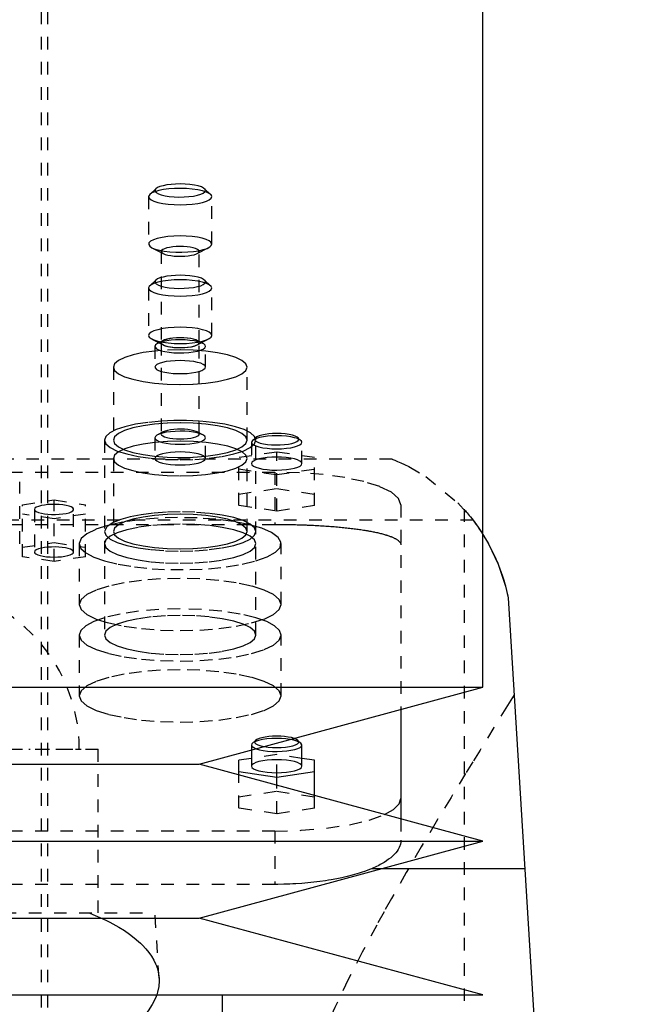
# Model space of a CAD drawing. Extents: x -90 to 90, y -319 to 984.
# Tile 10 of 11: x 8 to 57, y 268 to 346. Entities that reach past the tile are written whole.
import ezdxf

# ---------------------------------------------------------------- set-up
doc = ezdxf.new("R2010")
doc.units = 0
doc.linetypes.add('CENTER', pattern=[1.5, 0.45, -0.5, 0.05, -0.5])
doc.linetypes.add('DASHED', pattern=[2, 1, -1])
for name, color, linetype in [('AM_0', 7, 'CONTINUOUS'), ('AM_3', 7, 'DASHED'), ('AM_7', 7, 'CENTER')]:
    doc.layers.add(name, color=color, linetype=linetype)

msp = doc.modelspace()

# ---------------------------------------------------------------- linework, layer by layer
at = {"layer": 'AM_0', "color": 7, "linetype": 'CONTINUOUS'}
for p, q in [((45, 292.9), (45, 435.5)), ((47, 300), (57, 137.05)), ((-45, 292.9), (45, 292.9)), ((22.5, 286.8), (45, 292.9)), ((38.5, 291.138), (38.5, 282.462)), ((30.577, 288.468), (30.336, 288.692)), ((30.65, 288.329), (30.577, 288.468)), ((30.65, 286.639), (30.65, 288.329)), ((26.65, 287.925), (26.65, 286.639)), ((-22.5, 286.8), (22.5, 286.8)), ((45, 280.7), (22.5, 286.8)), ((26.65, 287.26), (25.65, 287.11)), ((25.65, 285.946), (25.65, 287.11)), ((31.65, 287.11), (30.65, 287.26)), ((31.65, 284.319), (31.65, 287.11)), ((25.65, 286.214), (28.65, 285.766)), ((28.65, 285.766), (31.65, 286.214)), ((28.65, 285.133), (28.65, 285.766)), ((-45, 280.7), (45, 280.7)), ((22.5, 274.6), (45, 280.7)), ((48.319, 278.5), (36.885, 278.5)), ((-22.5, 274.6), (22.5, 274.6)), ((45, 268.5), (22.5, 274.6)), ((-45, 268.5), (45, 268.5)), ((24.35, 266), (24.35, 268.5))]:
    msp.add_line(p, q, dxfattribs=at)
for points in [[(27.025, 288.028), (27.28, 287.952), (27.586, 287.891), (27.932, 287.846), (28.305, 287.82), (28.691, 287.812), (29.075, 287.824), (29.444, 287.854), (29.782, 287.903), (30.079, 287.967), (30.321, 288.045), (30.502, 288.134), (30.613, 288.23), (30.65, 288.329)], [(27.656, 288.198), (27.968, 288.154), (28.308, 288.127), (28.663, 288.118), (29.017, 288.128), (29.356, 288.156), (29.665, 288.202), (29.933, 288.263), (30.147, 288.336), (30.3, 288.42), (30.384, 288.509), (30.396, 288.601), (30.336, 288.692)], [(30.336, 288.692), (30.218, 288.772), (30.044, 288.845)], [(26.65, 286.639), (26.688, 286.538), (26.802, 286.441), (26.987, 286.351), (27.236, 286.273), (27.539, 286.209), (27.885, 286.161), (28.26, 286.131), (28.65, 286.121), (29.04, 286.131), (29.415, 286.161), (29.761, 286.209), (30.064, 286.273), (30.313, 286.351), (30.498, 286.441), (30.612, 286.538), (30.65, 286.639)], [(37.209, 282.816), (37.919, 283.219), (38.354, 283.647), (38.5, 284.088)]]:
    msp.add_lwpolyline(points, dxfattribs=at)
for points in [[(44.998, 305.022, 0), (45.439, 304.272, 0), (46.203, 302.663, 0), (46.785, 300.919, 0), (47, 300, 0)], [(44.999, 305.021, 0), (45.067, 304.913, 0), (45.201, 304.689, 0), (45.336, 304.456, 0), (45.404, 304.336, 0), (45.471, 304.214, 0), (45.604, 303.964, 0), (45.735, 303.705, 0), (45.864, 303.439, 0), (45.989, 303.165, 0), (46.111, 302.885, 0), (46.17, 302.743, 0), (46.229, 302.599, 0), (46.341, 302.307, 0), (46.449, 302.01, 0), (46.551, 301.709, 0), (46.647, 301.403, 0), (46.737, 301.095, 0), (46.78, 300.94, 0), (46.821, 300.784, 0), (46.898, 300.471, 0), (46.968, 300.157, 0), (47, 300, 0)]]:
    msp.add_polyline3d(points, dxfattribs=at)
at = {"layer": 'AM_3', "color": 6, "linetype": 'DASHED'}
for p, q in [((10, -10.5), (10, 613.5)), ((10.5, 257.5), (10.5, 435.5)), ((18.591, 331.996), (18.5, 331.823)), ((19.073, 332.445), (18.591, 331.996)), ((23.409, 331.996), (22.927, 332.445)), ((18.5, 331.823), (18.5, 328.056)), ((23.5, 328.056), (23.5, 331.823)), ((18.763, 327.767), (19.658, 327.303)), ((19.5, 327.476), (19.5, 320.232)), ((22.342, 327.303), (23.237, 327.767)), ((22.5, 320.232), (22.5, 327.476)), ((19.073, 325.198), (18.591, 324.749)), ((23.409, 324.749), (22.927, 325.198)), ((18.5, 324.576), (18.5, 320.809)), ((23.5, 320.809), (23.5, 324.576)), ((18.763, 320.52), (19.658, 320.056)), ((19.658, 320.405), (19.211, 320.173)), ((19.5, 320.229), (19.5, 312.985)), ((22.342, 320.056), (23.237, 320.52)), ((22.789, 320.173), (22.342, 320.405)), ((22.5, 312.985), (22.5, 320.229)), ((19, 319.942), (19, 318.3)), ((19.5, 319.616), (19, 319.57)), ((21, 319.672), (19.5, 319.616)), ((23, 318.3), (23, 319.942)), ((15.7, 318.3), (15.7, 312.505)), ((26.3, 312.505), (26.3, 318.3)), ((15, 312.505), (15, 297.047)), ((19, 312.695), (19, 311.053)), ((19.658, 313.158), (19.211, 312.926)), ((22.789, 312.926), (22.342, 313.158)), ((23, 311.053), (23, 312.695)), ((26.723, 312.474), (26.65, 312.335)), ((26.964, 312.698), (26.723, 312.474)), ((26.964, 312.698), (26.956, 312.69)), ((27, 297.047), (27, 312.505)), ((30.577, 312.474), (30.336, 312.698)), ((26.65, 312.335), (26.65, 310.645)), ((30.65, 310.645), (30.65, 312.335)), ((37.803, 311), (-37.803, 311)), ((15.7, 311.053), (15.7, 305.258)), ((28.65, 311.564), (25.65, 311.116)), ((25.65, 307.322), (25.65, 311.116)), ((26.3, 305.258), (26.3, 311.053)), ((28.65, 306.874), (28.65, 311.564)), ((31.65, 311.116), (28.65, 311.564)), ((31.65, 307.322), (31.65, 311.116)), ((25.65, 310.219), (28.65, 309.771)), ((28.65, 309.771), (31.65, 310.219)), ((-28.5, 309.97), (28.5, 309.97)), ((28.5, 309.97), (28.5, 305.825)), ((8.28, 304.276), (8.28, 309.202)), ((25.65, 308.218), (28.65, 308.667)), ((28.65, 308.667), (31.65, 308.218)), ((8.5, 307.383), (11, 307.757)), ((11, 307.757), (13.5, 307.383)), ((11, 302.882), (11, 307.757)), ((8.5, 303.255), (8.5, 307.383)), ((9.45, 307.01), (9.45, 303.629)), ((12.55, 303.629), (12.55, 307.01)), ((13.5, 303.255), (13.5, 307.383)), ((28.65, 306.874), (25.65, 307.322)), ((31.65, 307.322), (28.65, 306.874)), ((38.5, 307.382), (38.5, 291.138)), ((43.5, 307.019), (43.5, 137.05)), ((44.217, 306.15), (-44.217, 306.15)), ((11, 306.263), (8.5, 306.636)), ((13.5, 306.636), (11, 306.263)), ((-28.5, 305.825), (28.5, 305.825)), ((8.5, 304.003), (11, 304.376)), ((11, 304.376), (13.5, 304.003)), ((13, 304.294), (13, 299.465)), ((29, 299.465), (29, 304.294)), ((11, 302.882), (8.5, 303.255)), ((13.5, 303.255), (11, 302.882)), ((13, 297.047), (13, 292.218)), ((29, 292.218), (29, 297.047)), ((26.65, 288.329), (26.65, 287.925)), ((26.964, 288.692), (26.723, 288.468)), ((-14.5, 288), (14.5, 288)), ((14.5, 275), (14.5, 288)), ((28.65, 287.559), (26.65, 287.26)), ((28.65, 285.766), (28.65, 287.559)), ((30.65, 287.26), (28.65, 287.559)), ((25.65, 283.316), (25.65, 285.946)), ((28.65, 282.868), (28.65, 285.133)), ((25.65, 284.213), (28.65, 284.661)), ((28.65, 284.661), (31.65, 284.213)), ((31.65, 283.316), (31.65, 284.319)), ((28.65, 282.868), (25.65, 283.316)), ((31.65, 283.316), (28.65, 282.868)), ((38.5, 282.462), (38.5, 280.775)), ((28.5, 281.5), (-28.5, 281.5)), ((28.5, 281.5), (28.5, 277.269)), ((36.885, 278.5), (36.159, 278.5)), ((28.5, 277.269), (-28.5, 277.269)), ((-19, 275), (19, 275)), ((19.323, 269.83), (19, 275))]:
    msp.add_line(p, q, dxfattribs=at)
for points in [[(19.073, 332.445), (19.005, 332.343), (19.016, 332.24), (19.106, 332.14), (19.27, 332.046), (19.504, 331.963), (19.796, 331.893), (20.136, 331.839), (20.51, 331.804), (20.904, 331.789), (21.302, 331.794), (21.687, 331.82), (22.046, 331.865), (22.362, 331.927), (22.625, 332.004), (22.824, 332.094), (22.95, 332.191), (22.999, 332.294), (22.969, 332.396), (22.861, 332.495), (22.679, 332.587), (22.431, 332.668), (22.126, 332.734), (21.776, 332.783), (21.396, 332.813), (21, 332.824)], [(21, 332.824), (20.631, 332.815), (20.274, 332.788), (19.943, 332.745), (19.648, 332.687), (19.399, 332.616), (19.205, 332.534), (19.073, 332.445)], [(18.5, 331.823), (18.548, 331.697), (18.69, 331.575), (18.921, 331.464), (19.232, 331.366), (19.611, 331.285), (20.043, 331.225), (20.512, 331.188), (21, 331.176), (21.488, 331.188), (21.957, 331.225), (22.389, 331.285), (22.768, 331.366), (23.079, 331.464), (23.31, 331.575), (23.452, 331.697), (23.5, 331.823), (23.452, 331.949), (23.31, 332.071), (23.079, 332.183), (22.768, 332.281), (22.389, 332.361), (21.957, 332.421), (21.488, 332.458), (21, 332.47)], [(21, 332.47), (20.539, 332.459), (20.093, 332.426), (19.679, 332.372), (19.31, 332.3), (18.999, 332.211), (18.756, 332.109), (18.591, 331.996)], [(21, 328.703), (20.495, 328.69), (20.011, 328.65), (19.568, 328.586), (19.183, 328.5), (18.874, 328.396), (18.652, 328.278), (18.527, 328.151), (18.504, 328.02), (18.584, 327.89), (18.763, 327.767)], [(18.763, 327.767), (19.019, 327.661), (19.349, 327.57), (19.74, 327.497), (20.178, 327.445), (20.646, 327.415), (21.128, 327.41), (21.605, 327.428), (22.059, 327.47), (22.474, 327.533), (22.834, 327.616), (23.126, 327.716), (23.339, 327.828), (23.465, 327.948), (23.499, 328.072), (23.44, 328.196), (23.291, 328.315), (23.056, 328.424), (22.745, 328.519), (22.369, 328.597), (21.942, 328.655), (21.48, 328.691), (21, 328.703)], [(19.658, 327.303), (19.812, 327.239), (20.011, 327.184), (20.247, 327.141), (20.511, 327.109), (20.794, 327.092), (21.084, 327.089), (21.371, 327.1), (21.645, 327.126), (21.894, 327.165), (22.109, 327.215), (22.283, 327.275), (22.409, 327.343), (22.482, 327.416), (22.499, 327.491), (22.46, 327.565), (22.366, 327.637), (22.221, 327.702), (22.03, 327.759), (21.801, 327.805), (21.541, 327.838), (21.262, 327.859), (20.972, 327.865), (20.683, 327.856), (20.407, 327.833), (20.152, 327.797), (19.929, 327.748), (19.747, 327.69), (19.612, 327.623), (19.528, 327.551), (19.5, 327.476)], [(19.5, 327.476), (19.54, 327.387), (19.658, 327.303)], [(19.073, 325.198), (19.005, 325.096), (19.016, 324.993), (19.106, 324.893), (19.27, 324.799), (19.504, 324.716), (19.796, 324.646), (20.136, 324.592), (20.51, 324.557), (20.904, 324.542), (21.302, 324.547), (21.687, 324.573), (22.046, 324.618), (22.362, 324.68), (22.625, 324.757), (22.824, 324.847), (22.95, 324.944), (22.999, 325.047), (22.969, 325.149), (22.861, 325.249), (22.679, 325.34), (22.431, 325.421), (22.126, 325.487), (21.776, 325.536), (21.396, 325.566), (21, 325.577)], [(21, 325.577), (20.631, 325.568), (20.274, 325.541), (19.943, 325.498), (19.648, 325.44), (19.399, 325.369), (19.205, 325.287), (19.073, 325.198)], [(21, 320.46), (20.633, 320.451), (20.278, 320.425), (19.948, 320.382), (19.654, 320.325), (19.405, 320.254), (19.211, 320.173)], [(19.499, 319.6), (19.79, 319.53), (20.13, 319.476), (20.504, 319.441), (20.898, 319.425), (21.296, 319.43), (21.682, 319.456), (22.041, 319.5), (22.359, 319.562), (22.623, 319.64), (22.822, 319.729), (22.95, 319.827), (22.999, 319.929), (22.97, 320.032), (22.862, 320.131), (22.68, 320.223), (22.432, 320.303), (22.127, 320.37), (21.777, 320.419), (21.396, 320.45), (21, 320.46)], [(21, 320.62), (20.707, 320.613), (20.426, 320.591), (20.167, 320.555), (19.939, 320.506), (19.753, 320.448), (19.614, 320.381), (19.529, 320.308), (19.5, 320.232)], [(19.5, 320.232), (19.529, 320.156), (19.614, 320.083), (19.753, 320.016), (19.939, 319.957), (20.167, 319.909), (20.426, 319.873), (20.707, 319.851), (21, 319.844), (21.293, 319.851), (21.574, 319.873), (21.833, 319.909), (22.061, 319.957), (22.247, 320.016), (22.386, 320.083), (22.471, 320.156), (22.5, 320.232)], [(21, 320.618), (20.697, 320.61), (20.407, 320.586), (20.141, 320.548), (19.91, 320.496), (19.724, 320.434), (19.591, 320.363), (19.516, 320.286), (19.502, 320.208), (19.55, 320.13), (19.658, 320.056)], [(19.658, 320.056), (19.811, 319.993), (20.009, 319.938), (20.244, 319.894), (20.507, 319.863), (20.788, 319.845), (21.077, 319.842), (21.363, 319.853), (21.635, 319.878), (21.884, 319.916), (22.101, 319.966), (22.276, 320.025), (22.403, 320.092), (22.479, 320.165), (22.5, 320.239), (22.464, 320.314), (22.375, 320.385), (22.234, 320.45), (22.047, 320.507), (21.821, 320.554), (21.565, 320.589), (21.288, 320.61), (21, 320.618)], [(22.5, 320.232), (22.471, 320.308), (22.386, 320.381), (22.247, 320.448), (22.061, 320.506), (21.833, 320.555), (21.574, 320.591), (21.293, 320.613), (21, 320.62)], [(19, 319.57), (18.076, 319.444), (17.267, 319.274), (16.602, 319.065), (16.107, 318.827), (15.803, 318.569), (15.7, 318.3)], [(19.211, 320.173), (19.053, 320.061), (19, 319.942)], [(19, 319.942), (19.032, 319.849), (19.129, 319.759), (19.286, 319.675), (19.499, 319.6)], [(26.3, 318.3), (26.198, 318.568), (25.897, 318.825), (25.407, 319.062), (24.748, 319.27), (23.945, 319.441), (23.028, 319.567), (22.034, 319.645), (21, 319.672)], [(21, 318.818), (20.61, 318.808), (20.235, 318.778), (19.889, 318.73), (19.586, 318.666), (19.337, 318.588), (19.152, 318.498), (19.038, 318.401), (19, 318.3)], [(22.501, 317.958), (22.725, 318.038), (22.886, 318.128), (22.978, 318.223), (22.998, 318.322), (22.946, 318.42), (22.822, 318.513), (22.633, 318.599), (22.384, 318.674), (22.085, 318.735), (21.746, 318.78), (21.38, 318.808), (21, 318.818)], [(15.7, 318.3), (15.802, 318.032), (16.103, 317.775), (16.593, 317.538), (17.252, 317.33), (18.055, 317.16), (18.972, 317.033), (19.966, 316.955), (21, 316.928), (22.034, 316.955), (23.028, 317.033), (23.945, 317.16), (24.748, 317.33), (25.407, 317.538), (25.897, 317.775), (26.198, 318.032), (26.3, 318.3)], [(19, 318.3), (19.032, 318.207), (19.129, 318.117), (19.286, 318.033), (19.499, 317.958)], [(19.499, 317.958), (19.773, 317.891), (20.091, 317.839), (20.441, 317.803), (20.812, 317.785), (21.188, 317.785), (21.559, 317.803), (21.909, 317.839), (22.227, 317.891), (22.501, 317.958)], [(19.498, 314.008), (18.438, 313.909), (17.468, 313.76), (16.622, 313.567), (15.932, 313.336), (15.42, 313.076), (15.106, 312.795), (15, 312.505)], [(22.502, 314.008), (21.505, 314.052), (20.495, 314.052), (19.498, 314.008)], [(27, 312.505), (26.894, 312.795), (26.58, 313.076), (26.068, 313.336), (25.378, 313.567), (24.532, 313.76), (23.562, 313.909), (22.502, 314.008)], [(21, 313.876), (19.966, 313.85), (18.972, 313.772), (18.055, 313.645), (17.252, 313.474), (16.593, 313.267), (16.103, 313.029), (15.802, 312.772), (15.7, 312.505)], [(21, 313.213), (20.61, 313.203), (20.235, 313.173), (19.889, 313.126), (19.586, 313.061), (19.337, 312.983), (19.152, 312.893), (19.038, 312.796), (19, 312.695)], [(22.5, 312.985), (22.473, 313.059), (22.392, 313.13), (22.26, 313.196), (22.082, 313.254), (21.864, 313.302), (21.615, 313.339), (21.344, 313.363), (21.06, 313.373), (20.774, 313.369), (20.496, 313.351), (20.237, 313.319), (20.005, 313.276), (19.81, 313.221), (19.658, 313.158)], [(26.3, 312.505), (26.198, 312.772), (25.897, 313.029), (25.407, 313.267), (24.748, 313.474), (23.945, 313.645), (23.028, 313.772), (22.034, 313.85), (21, 313.876)], [(22.789, 312.926), (22.595, 313.007), (22.346, 313.078), (22.052, 313.135), (21.722, 313.178), (21.367, 313.204), (21, 313.213)], [(15, 312.505), (15.115, 312.202), (15.457, 311.91), (16.011, 311.642), (16.757, 311.406), (17.667, 311.213), (18.704, 311.07), (19.829, 310.981), (21, 310.952), (22.171, 310.981), (23.296, 311.07), (24.333, 311.213), (25.243, 311.406), (25.989, 311.642), (26.543, 311.91), (26.885, 312.202), (27, 312.505)], [(15.7, 312.505), (15.802, 312.237), (16.103, 311.98), (16.593, 311.742), (17.252, 311.535), (18.055, 311.364), (18.972, 311.237), (19.966, 311.159), (21, 311.133), (22.034, 311.159), (23.028, 311.237), (23.945, 311.364), (24.748, 311.535), (25.407, 311.742), (25.897, 311.98), (26.198, 312.237), (26.3, 312.505)], [(15.7, 311.053), (15.802, 310.786), (16.103, 310.529), (16.591, 310.292), (17.249, 310.084), (18.051, 309.913), (18.965, 309.787), (19.958, 309.708), (20.991, 309.681), (22.024, 309.707), (23.018, 309.785), (23.934, 309.911), (24.738, 310.081), (25.398, 310.288), (25.89, 310.524), (26.195, 310.781), (26.3, 311.048), (26.202, 311.316), (25.904, 311.573), (25.419, 311.811), (24.764, 312.019), (23.965, 312.19), (23.052, 312.318), (22.06, 312.397), (21.028, 312.425), (19.994, 312.4), (19, 312.323)], [(19, 312.695), (19.038, 312.594), (19.152, 312.497), (19.337, 312.408), (19.586, 312.329), (19.889, 312.265), (20.235, 312.217), (20.61, 312.188), (21, 312.178), (21.39, 312.188), (21.765, 312.217), (22.111, 312.265), (22.414, 312.329), (22.663, 312.408), (22.848, 312.497), (22.962, 312.594), (23, 312.695)], [(19.658, 313.158), (19.54, 313.074), (19.5, 312.985)], [(19.5, 312.985), (19.529, 312.909), (19.614, 312.836), (19.753, 312.769), (19.939, 312.71), (20.167, 312.662), (20.426, 312.626), (20.707, 312.604), (21, 312.597), (21.293, 312.604), (21.574, 312.626), (21.833, 312.662), (22.061, 312.71), (22.247, 312.769), (22.386, 312.836), (22.471, 312.909), (22.5, 312.985)], [(23, 312.695), (22.947, 312.814), (22.789, 312.926)], [(26.65, 312.335), (26.688, 312.234), (26.802, 312.137), (26.987, 312.047), (27.236, 311.969), (27.539, 311.904), (27.885, 311.857), (28.26, 311.827), (28.65, 311.817), (29.04, 311.827), (29.415, 311.857), (29.761, 311.904), (30.064, 311.969), (30.313, 312.047), (30.498, 312.137), (30.612, 312.234), (30.65, 312.335), (30.612, 312.436), (30.498, 312.533), (30.313, 312.622), (30.064, 312.701), (29.761, 312.765), (29.415, 312.813), (29.04, 312.843), (28.65, 312.853)], [(28.65, 312.853), (28.281, 312.844), (27.924, 312.817), (27.593, 312.774), (27.298, 312.716), (27.049, 312.645), (26.855, 312.563), (26.723, 312.474)], [(26.956, 312.69), (26.903, 312.602), (26.917, 312.513), (26.999, 312.426)], [(28.65, 313.029), (28.327, 313.022), (28.015, 312.998), (27.725, 312.961), (27.467, 312.91), (27.249, 312.848), (27.08, 312.776), (26.964, 312.698)], [(26.999, 312.426), (27.146, 312.345), (27.353, 312.272), (27.61, 312.212), (27.909, 312.166), (28.236, 312.136), (28.58, 312.124), (28.927, 312.129), (29.263, 312.152), (29.575, 312.192), (29.85, 312.247), (30.078, 312.315), (30.25, 312.393), (30.358, 312.478), (30.4, 312.567), (30.372, 312.657), (30.277, 312.743), (30.117, 312.823), (29.9, 312.893), (29.633, 312.951), (29.328, 312.994), (28.996, 313.02), (28.65, 313.029)], [(19, 312.323), (18.076, 312.197), (17.267, 312.027), (16.602, 311.818), (16.107, 311.58), (15.803, 311.322), (15.7, 311.053)], [(28.65, 311.162), (28.26, 311.152), (27.885, 311.123), (27.539, 311.075), (27.236, 311.011), (26.987, 310.932), (26.802, 310.843), (26.688, 310.746), (26.65, 310.645)], [(26.999, 310.352), (27.251, 310.275), (27.555, 310.211), (27.902, 310.164), (28.277, 310.136), (28.667, 310.127), (29.056, 310.138), (29.429, 310.168), (29.772, 310.216), (30.073, 310.281), (30.319, 310.359), (30.502, 310.449), (30.613, 310.546), (30.65, 310.647), (30.61, 310.747), (30.495, 310.844), (30.31, 310.933), (30.061, 311.011), (29.759, 311.075), (29.413, 311.123), (29.039, 311.152), (28.65, 311.162)], [(26.65, 310.645), (26.69, 310.542), (26.808, 310.443), (26.999, 310.352)], [(38.5, 307.382), (38.308, 307.887), (37.739, 308.372), (36.815, 308.82), (35.571, 309.212), (34.056, 309.534), (32.327, 309.773), (30.451, 309.92), (28.5, 309.97)], [(9.999, 307.316), (9.768, 307.253), (9.594, 307.179), (9.486, 307.096), (9.45, 307.01)], [(9.45, 307.01), (9.486, 306.923), (9.594, 306.841), (9.768, 306.766), (9.999, 306.703)], [(10.499, 307.389), (10.236, 307.359), (9.999, 307.316)], [(10.499, 306.63), (10.801, 306.612), (11.11, 306.61), (11.415, 306.623), (11.703, 306.652), (11.964, 306.696), (12.186, 306.751), (12.36, 306.817), (12.481, 306.891), (12.542, 306.97), (12.542, 307.05), (12.481, 307.128), (12.36, 307.202), (12.186, 307.268), (11.964, 307.324), (11.703, 307.367), (11.415, 307.396), (11.11, 307.41), (10.801, 307.408), (10.499, 307.389)], [(9.999, 306.703), (10.236, 306.661), (10.499, 306.63)], [(27.006, 302.926), (27.908, 303.25), (28.554, 303.613), (28.919, 304.001), (28.99, 304.4), (28.763, 304.795), (28.247, 305.171), (27.462, 305.515), (26.436, 305.813), (25.209, 306.055), (23.824, 306.231), (22.335, 306.336), (20.796, 306.364), (19.265, 306.315), (17.798, 306.192), (16.45, 305.997), (15.272, 305.739), (14.306, 305.428), (13.59, 305.074), (13.149, 304.692), (13, 304.294)], [(21, 306.811), (19.923, 306.785), (18.88, 306.71), (17.907, 306.588), (17.034, 306.423), (16.29, 306.22), (15.699, 305.985)], [(21, 306.629), (19.966, 306.603), (18.972, 306.525), (18.055, 306.398), (17.252, 306.228), (16.593, 306.02), (16.103, 305.783), (15.802, 305.525), (15.7, 305.258)], [(27, 305.258), (26.885, 305.561), (26.543, 305.852), (25.989, 306.12), (25.243, 306.356), (24.333, 306.549), (23.296, 306.692), (22.171, 306.781), (21, 306.811)], [(26.3, 305.258), (26.198, 305.525), (25.897, 305.783), (25.407, 306.02), (24.748, 306.228), (23.945, 306.398), (23.028, 306.525), (22.034, 306.603), (21, 306.629)], [(15.699, 305.985), (15.177, 305.633), (15, 305.258)], [(15, 305.258), (15.115, 304.955), (15.457, 304.663), (16.011, 304.395), (16.757, 304.16), (17.667, 303.966), (18.704, 303.823), (19.829, 303.735), (21, 303.705), (22.171, 303.735), (23.296, 303.823), (24.333, 303.966), (25.243, 304.16), (25.989, 304.395), (26.543, 304.663), (26.885, 304.955), (27, 305.258)], [(15.7, 305.258), (15.802, 304.99), (16.103, 304.733), (16.593, 304.496), (17.252, 304.288), (18.055, 304.117), (18.972, 303.99), (19.966, 303.912), (21, 303.886), (22.034, 303.912), (23.028, 303.99), (23.945, 304.117), (24.748, 304.288), (25.407, 304.496), (25.897, 304.733), (26.198, 304.99), (26.3, 305.258)], [(9.999, 303.935), (9.768, 303.872), (9.594, 303.798), (9.486, 303.716), (9.45, 303.629)], [(10.499, 304.009), (10.236, 303.978), (9.999, 303.935)], [(12.55, 303.629), (12.522, 303.705), (12.439, 303.778), (12.305, 303.845), (12.124, 303.905), (11.902, 303.955), (11.648, 303.994), (11.37, 304.019), (11.079, 304.03), (10.785, 304.026), (10.499, 304.009)], [(13, 304.294), (13.13, 303.923), (13.515, 303.563), (14.143, 303.227), (14.994, 302.926)], [(9.45, 303.629), (9.48, 303.551), (9.568, 303.476), (9.711, 303.406), (9.904, 303.345), (10.139, 303.295), (10.407, 303.258), (10.698, 303.236), (11, 303.228), (11.302, 303.236), (11.593, 303.258), (11.861, 303.295), (12.096, 303.345), (12.289, 303.406), (12.432, 303.476), (12.52, 303.551), (12.55, 303.629)], [(14.994, 302.926), (16.092, 302.659), (17.365, 302.45), (18.766, 302.306), (20.246, 302.233), (21.754, 302.233), (23.234, 302.306), (24.635, 302.45), (25.908, 302.659), (27.006, 302.926)], [(21, 299.118), (19.314, 299.071), (17.705, 298.934), (16.243, 298.712), (14.994, 298.415)], [(27.006, 298.415), (25.757, 298.712), (24.295, 298.934), (22.686, 299.071), (21, 299.118)], [(14.994, 298.415), (14.143, 298.114), (13.515, 297.778), (13.13, 297.419), (13, 297.047)], [(21, 298.6), (19.829, 298.57), (18.704, 298.482), (17.667, 298.338), (16.757, 298.145), (16.011, 297.91), (15.457, 297.642), (15.115, 297.35), (15, 297.047)], [(27, 297.047), (26.885, 297.35), (26.543, 297.642), (25.989, 297.91), (25.243, 298.145), (24.333, 298.338), (23.296, 298.482), (22.171, 298.57), (21, 298.6)], [(29, 297.047), (28.87, 297.419), (28.485, 297.778), (27.857, 298.114), (27.006, 298.415)], [(13, 297.047), (13.154, 296.643), (13.609, 296.255), (14.348, 295.897), (15.343, 295.583), (16.555, 295.326), (17.939, 295.134), (19.439, 295.016), (21, 294.977), (22.561, 295.016), (24.061, 295.134), (25.445, 295.326), (26.657, 295.583), (27.652, 295.897), (28.391, 296.255), (28.846, 296.643), (29, 297.047)], [(15, 297.047), (15.115, 296.744), (15.457, 296.453), (16.011, 296.184), (16.757, 295.949), (17.667, 295.756), (18.704, 295.613), (19.829, 295.524), (21, 295.494), (22.171, 295.524), (23.296, 295.613), (24.333, 295.756), (25.243, 295.949), (25.989, 296.184), (26.543, 296.453), (26.885, 296.744), (27, 297.047)], [(28.65, 289.024), (28.327, 289.016), (28.015, 288.993), (27.725, 288.955), (27.467, 288.905), (27.249, 288.842), (27.08, 288.771), (26.964, 288.692)], [(30.044, 288.845), (29.827, 288.906), (29.569, 288.956), (29.281, 288.993), (28.971, 289.016), (28.65, 289.024)], [(28.65, 288.847), (28.254, 288.837), (27.873, 288.806), (27.524, 288.757), (27.219, 288.691), (26.97, 288.61), (26.789, 288.519), (26.681, 288.42), (26.651, 288.317), (26.7, 288.215), (26.826, 288.117), (27.025, 288.028)], [(26.964, 288.692), (26.904, 288.6), (26.917, 288.507), (27.005, 288.417), (27.162, 288.333), (27.382, 288.259), (27.656, 288.198)], [(30.577, 288.468), (30.445, 288.558), (30.251, 288.64), (30.002, 288.711), (29.707, 288.769), (29.376, 288.812), (29.019, 288.838), (28.65, 288.847)], [(30.65, 286.639), (30.612, 286.74), (30.498, 286.837), (30.313, 286.927), (30.064, 287.005), (29.761, 287.069), (29.415, 287.117), (29.04, 287.147), (28.65, 287.157), (28.26, 287.147), (27.885, 287.117), (27.539, 287.069), (27.236, 287.005), (26.987, 286.927), (26.802, 286.837), (26.688, 286.74), (26.65, 286.639)], [(28.5, 281.5), (30.598, 281.558), (32.603, 281.728), (34.426, 282.003), (35.984, 282.372), (37.209, 282.816)]]:
    msp.add_lwpolyline(points, dxfattribs=at)
for points in [[(23.5, 324.576), (23.452, 324.702), (23.31, 324.824), (23.079, 324.936), (22.768, 325.034), (22.389, 325.114), (21.957, 325.174), (21.488, 325.211), (21, 325.223), (20.512, 325.211), (20.043, 325.174), (19.611, 325.114), (19.232, 325.034), (18.921, 324.936), (18.69, 324.824), (18.548, 324.702), (18.5, 324.576), (18.548, 324.45), (18.69, 324.329), (18.921, 324.217), (19.232, 324.119), (19.611, 324.038), (20.043, 323.978), (20.512, 323.942), (21, 323.929), (21.488, 323.942), (21.957, 323.978), (22.389, 324.038), (22.768, 324.119), (23.079, 324.217), (23.31, 324.329), (23.452, 324.45)], [(23.5, 320.809), (23.452, 320.935), (23.31, 321.057), (23.079, 321.168), (22.768, 321.267), (22.389, 321.347), (21.957, 321.407), (21.488, 321.444), (21, 321.456), (20.512, 321.444), (20.043, 321.407), (19.611, 321.347), (19.232, 321.267), (18.921, 321.168), (18.69, 321.057), (18.548, 320.935), (18.5, 320.809), (18.548, 320.683), (18.69, 320.561), (18.921, 320.45), (19.232, 320.351), (19.611, 320.271), (20.043, 320.211), (20.512, 320.174), (21, 320.162), (21.488, 320.174), (21.957, 320.211), (22.389, 320.271), (22.768, 320.351), (23.079, 320.45), (23.31, 320.561), (23.452, 320.683)], [(23, 311.053), (22.962, 311.154), (22.848, 311.251), (22.663, 311.341), (22.414, 311.419), (22.111, 311.484), (21.765, 311.531), (21.39, 311.561), (21, 311.571), (20.61, 311.561), (20.235, 311.531), (19.889, 311.484), (19.586, 311.419), (19.337, 311.341), (19.152, 311.251), (19.038, 311.154), (19, 311.053), (19.038, 310.952), (19.152, 310.855), (19.337, 310.766), (19.586, 310.687), (19.889, 310.623), (20.235, 310.575), (20.61, 310.545), (21, 310.536), (21.39, 310.545), (21.765, 310.575), (22.111, 310.623), (22.414, 310.687), (22.663, 310.766), (22.848, 310.855), (22.962, 310.952)], [(27, 304.294), (26.885, 304.597), (26.543, 304.888), (25.989, 305.157), (25.243, 305.392), (24.333, 305.585), (23.296, 305.729), (22.171, 305.817), (21, 305.847), (19.829, 305.817), (18.704, 305.729), (17.667, 305.585), (16.757, 305.392), (16.011, 305.157), (15.457, 304.888), (15.115, 304.597), (15, 304.294), (15.115, 303.991), (15.457, 303.7), (16.011, 303.431), (16.757, 303.196), (17.667, 303.003), (18.704, 302.859), (19.829, 302.771), (21, 302.741), (22.171, 302.771), (23.296, 302.859), (24.333, 303.003), (25.243, 303.196), (25.989, 303.431), (26.543, 303.7), (26.885, 303.991)], [(13, 299.465), (13.154, 299.061), (13.609, 298.673), (14.348, 298.315), (15.343, 298.001), (16.555, 297.743), (17.939, 297.552), (19.439, 297.434), (21, 297.394), (22.561, 297.434), (24.061, 297.552), (25.445, 297.743), (26.657, 298.001), (27.652, 298.315), (28.391, 298.673), (28.846, 299.061), (29, 299.465), (28.846, 299.869), (28.391, 300.257), (27.652, 300.615), (26.657, 300.929), (25.445, 301.186), (24.061, 301.378), (22.561, 301.496), (21, 301.535), (19.439, 301.496), (17.939, 301.378), (16.555, 301.186), (15.343, 300.929), (14.348, 300.615), (13.609, 300.257), (13.154, 299.869)], [(13, 292.218), (13.154, 291.814), (13.609, 291.426), (14.348, 291.068), (15.343, 290.754), (16.555, 290.496), (17.939, 290.305), (19.439, 290.187), (21, 290.147), (22.561, 290.187), (24.061, 290.305), (25.445, 290.496), (26.657, 290.754), (27.652, 291.068), (28.391, 291.426), (28.846, 291.814), (29, 292.218), (28.846, 292.622), (28.391, 293.01), (27.652, 293.368), (26.657, 293.682), (25.445, 293.94), (24.061, 294.131), (22.561, 294.249), (21, 294.288), (19.439, 294.249), (17.939, 294.131), (16.555, 293.94), (15.343, 293.682), (14.348, 293.368), (13.609, 293.01), (13.154, 292.622)]]:
    msp.add_lwpolyline(points, close=True, dxfattribs=at)
for points in [[(37.803, 311, 0), (37.862, 310.977, 0), (38.021, 310.912, 0), (38.232, 310.823, 0), (38.355, 310.769, 0), (38.489, 310.709, 0), (38.786, 310.57, 0), (39.118, 310.406, 0), (40.464, 309.628, 0), (43.009, 307.545, 0), (44.217, 306.15, 0)], [(43.5, 307.019, 0), (43.501, 307.017, 0), (43.512, 307.005, 0), (43.535, 306.979, 0), (43.551, 306.962, 0), (43.57, 306.94, 0), (43.616, 306.887, 0), (43.673, 306.821, 0), (43.742, 306.74, 0), (43.821, 306.646, 0), (43.909, 306.539, 0), (43.956, 306.481, 0), (44.005, 306.421, 0), (44.108, 306.291, 0), (44.216, 306.151, 0), (44.327, 306.003, 0), (44.442, 305.847, 0), (44.561, 305.68, 0), (44.622, 305.593, 0), (44.683, 305.504, 0), (44.808, 305.318, 0), (44.935, 305.122, 0), (44.999, 305.021, 0)], [(44.217, 306.15, 0), (44.353, 305.969, 0), (44.618, 305.599, 0), (44.874, 305.217, 0), (44.998, 305.022, 0)], [(28.5, 305.825, 0), (28.57, 305.825, 0), (28.711, 305.825, 0), (28.852, 305.824, 0), (28.922, 305.824, 0), (28.993, 305.823, 0), (29.136, 305.822, 0), (29.278, 305.82, 0), (29.421, 305.819, 0), (29.564, 305.816, 0), (29.708, 305.814, 0), (29.78, 305.812, 0), (29.852, 305.811, 0), (29.995, 305.808, 0), (30.139, 305.804, 0), (30.283, 305.8, 0), (30.427, 305.796, 0), (30.571, 305.792, 0), (30.642, 305.789, 0), (30.714, 305.787, 0), (30.857, 305.782, 0), (31, 305.776, 0), (31.072, 305.773, 0), (31.143, 305.77, 0), (31.285, 305.764, 0), (31.427, 305.758, 0), (31.498, 305.754, 0), (31.568, 305.751, 0), (31.709, 305.744, 0), (31.849, 305.736, 0), (31.989, 305.728, 0), (32.127, 305.72, 0), (32.265, 305.712, 0), (32.334, 305.707, 0), (32.402, 305.703, 0), (32.538, 305.694, 0), (32.673, 305.684, 0), (32.808, 305.675, 0), (32.941, 305.665, 0), (33.073, 305.654, 0), (33.139, 305.649, 0), (33.204, 305.643, 0), (33.334, 305.632, 0), (33.463, 305.621, 0), (33.591, 305.61, 0), (33.717, 305.598, 0), (33.842, 305.586, 0), (33.903, 305.579, 0), (33.965, 305.573, 0), (34.087, 305.561, 0), (34.208, 305.548, 0), (34.327, 305.534, 0), (34.444, 305.521, 0), (34.56, 305.507, 0), (34.618, 305.5, 0), (34.675, 305.493, 0), (34.788, 305.479, 0), (34.899, 305.465, 0), (35.008, 305.45, 0), (35.116, 305.435, 0), (35.221, 305.42, 0), (35.274, 305.413, 0), (35.325, 305.405, 0), (35.428, 305.39, 0), (35.528, 305.374, 0), (35.578, 305.367, 0), (35.627, 305.359, 0), (35.724, 305.343, 0), (35.821, 305.326, 0), (35.869, 305.318, 0), (35.917, 305.31, 0), (36.011, 305.293, 0), (36.105, 305.275, 0), (36.197, 305.258, 0), (36.288, 305.24, 0), (36.377, 305.222, 0), (36.421, 305.213, 0), (36.465, 305.203, 0), (36.552, 305.185, 0), (36.637, 305.166, 0), (36.721, 305.146, 0), (36.803, 305.127, 0), (36.884, 305.107, 0), (36.924, 305.097, 0), (36.963, 305.087, 0), (37.04, 305.067, 0), (37.116, 305.046, 0), (37.19, 305.026, 0), (37.262, 305.005, 0), (37.332, 304.983, 0), (37.366, 304.973, 0), (37.4, 304.962, 0), (37.466, 304.94, 0), (37.531, 304.918, 0), (37.593, 304.896, 0), (37.654, 304.874, 0), (37.713, 304.852, 0), (37.741, 304.84, 0), (37.769, 304.829, 0), (37.824, 304.806, 0), (37.876, 304.783, 0), (37.926, 304.76, 0), (37.975, 304.737, 0), (38.021, 304.713, 0), (38.043, 304.702, 0), (38.065, 304.69, 0), (38.107, 304.666, 0), (38.147, 304.642, 0), (38.166, 304.63, 0), (38.185, 304.618, 0), (38.22, 304.594, 0), (38.254, 304.57, 0), (38.27, 304.558, 0), (38.285, 304.546, 0), (38.314, 304.522, 0), (38.341, 304.498, 0), (38.366, 304.473, 0), (38.388, 304.449, 0), (38.409, 304.425, 0), (38.418, 304.413, 0), (38.427, 304.4, 0), (38.444, 304.376, 0), (38.458, 304.352, 0), (38.47, 304.327, 0), (38.48, 304.303, 0), (38.488, 304.278, 0), (38.491, 304.266, 0), (38.494, 304.254, 0), (38.498, 304.23, 0), (38.5, 304.206, 0), (38.5, 304.194, 0)], [(47.472, 292.303, 0), (46.95, 291.453, 0), (45.877, 289.711, 0), (44.768, 287.914, 0), (44.203, 286.996, 0), (43.631, 286.066, 0), (42.472, 284.169, 0), (41.296, 282.226, 0), (40.111, 280.239, 0), (38.925, 278.211, 0), (37.745, 276.143, 0), (37.16, 275.095, 0), (36.579, 274.038, 0), (35.437, 271.895, 0), (34.327, 269.716, 0), (33.26, 267.501, 0), (32.247, 265.249, 0), (31.3, 262.96, 0), (30.855, 261.801, 0), (30.432, 260.632, 0), (29.657, 258.262, 0), (28.992, 255.849, 0), (28.705, 254.625, 0)], [(38.5, 280.775, 0), (38.498, 280.71, 0), (38.484, 280.58, 0), (38.456, 280.448, 0), (38.436, 280.381, 0), (38.412, 280.314, 0), (38.354, 280.181, 0), (38.281, 280.047, 0), (38.192, 279.913, 0), (38.088, 279.78, 0), (37.969, 279.647, 0), (37.904, 279.582, 0), (37.835, 279.516, 0), (37.687, 279.387, 0), (37.524, 279.259, 0), (37.348, 279.134, 0), (37.158, 279.011, 0), (36.956, 278.892, 0), (36.85, 278.833, 0), (36.741, 278.775, 0), (36.516, 278.662, 0), (36.28, 278.553, 0), (36.159, 278.5, 0)], [(36.159, 278.5, 0), (36.003, 278.438, 0), (35.683, 278.319, 0), (35.35, 278.207, 0), (35.176, 278.152, 0), (34.997, 278.098, 0), (34.625, 277.994, 0), (34.234, 277.895, 0), (33.827, 277.801, 0), (33.405, 277.714, 0), (32.969, 277.634, 0), (32.746, 277.597, 0), (32.52, 277.562, 0), (32.062, 277.496, 0), (31.596, 277.439, 0), (31.123, 277.39, 0), (30.645, 277.35, 0), (30.165, 277.317, 0), (29.925, 277.304, 0), (29.685, 277.293, 0), (29.208, 277.277, 0), (28.734, 277.27, 0), (28.5, 277.269, 0)], [(13.772, 275, 0), (14.063, 274.885, 0), (14.624, 274.647, 0), (15.158, 274.398, 0), (15.414, 274.271, 0), (15.663, 274.141, 0), (16.137, 273.875, 0), (16.579, 273.602, 0), (16.988, 273.322, 0), (17.363, 273.037, 0), (17.704, 272.748, 0), (17.861, 272.602, 0), (18.01, 272.456, 0), (18.281, 272.162, 0), (18.519, 271.868, 0), (18.724, 271.573, 0), (18.902, 271.27, 0), (19.05, 270.96, 0), (19.113, 270.802, 0), (19.168, 270.643, 0), (19.255, 270.321, 0), (19.309, 269.995, 0), (19.323, 269.83, 0)], [(19.323, 269.83, 0), (19.329, 269.611, 0), (19.297, 269.168, 0), (19.205, 268.724, 0), (19.136, 268.502, 0)], [(19.136, 268.502, 0), (19.039, 268.248, 0), (18.788, 267.742, 0), (18.462, 267.245, 0), (18.273, 267, 0)]]:
    msp.add_polyline3d(points, dxfattribs=at)
msp.add_arc((0, 288), 13, 0, 180, dxfattribs=at)
at = {"layer": 'AM_7', "color": 4, "linetype": 'CENTER'}
msp.add_line((-13.65, 288), (13.65, 288), dxfattribs=at)

doc.saveas('drawing.dxf')
